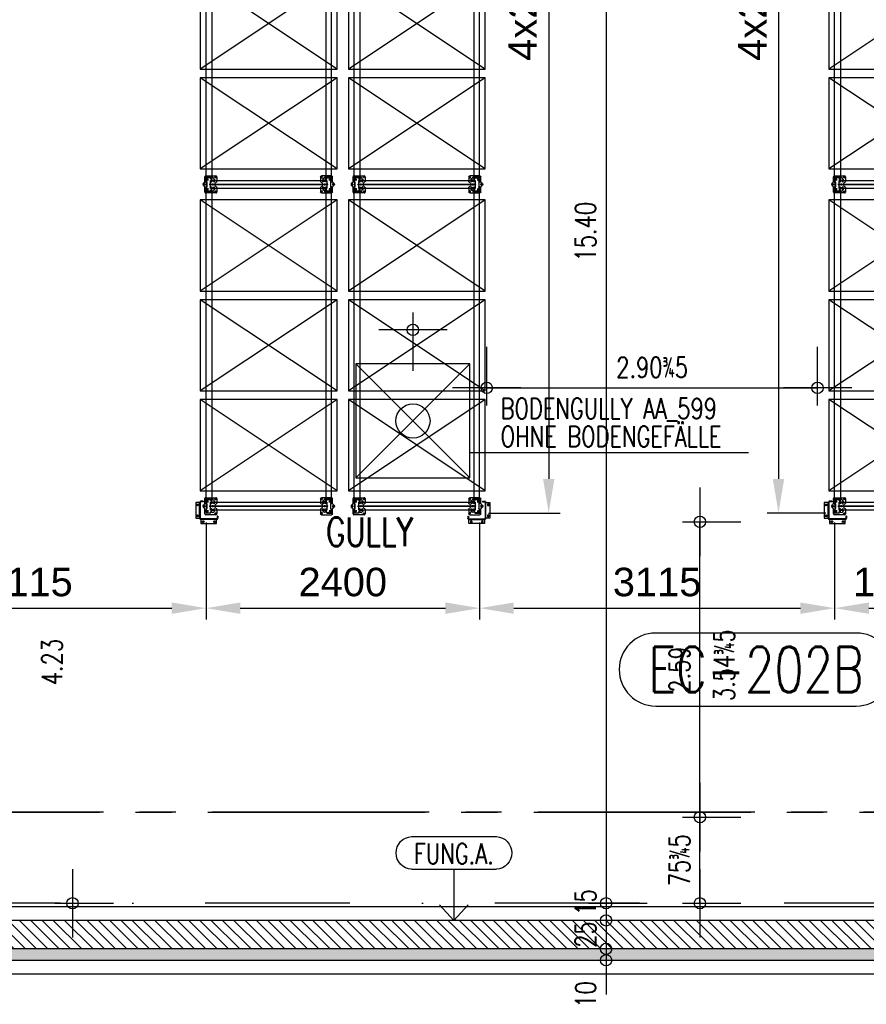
# Model space of a CAD drawing. Extents: x 34560 to 100229, y -303284 to -152113.
# Tile 50 of 74: x 53745 to 61172, y -173372 to -164738. Entities that reach past the tile are written whole.
import ezdxf
from ezdxf.enums import TextEntityAlignment as Align

# ---------------------------------------------------------------- set-up
doc = ezdxf.new("R2010")
doc.units = 0
doc.header["$LTSCALE"] = 100
doc.header["$PDMODE"] = 1
for name, pattern in [('A__G__-_-_RA_-A-$0$STRICHPUNKT', [25.4, 12.7, -6.35, 0, -6.35]), ('A_CGEG-_-____-A-$0$MITTE2', [28.575, 19.05, -3.175, 3.175, -3.175]), ('MITTELLINIE', [2, 1.25, -0.25, 0.25, -0.25]), ('VERDECKT2', [0.1875, 0.125, -0.0625])]:
    doc.linetypes.add(name, pattern=pattern)
doc.layers.get('0').update_dxf_attribs({"linetype": 'CONTINUOUS'})
doc.layers.get('Defpoints').update_dxf_attribs({"linetype": 'CONTINUOUS'})
for name, color, linetype in [('A__G__-_-_RA_-A-$0$A1-ACHS-RAS---', 7, 'A__G__-_-_RA_-A-$0$STRICHPUNKT'), ('A_CGEG-_-____-A-$0$A2-ANSI-EF----', 1, 'CONTINUOUS'), ('A_CGEG-_-____-A-$0$A2-TUER-NUM200', 8, 'CONTINUOUS'), ('A_CGEG-_-____-A-$0$A2-WAND-MWK---', 60, 'CONTINUOUS'), ('A_CGEG-_-____-A-$0$A2-WAND-PAN---', 7, 'CONTINUOUS'), ('A_CGEG-_-____-A-$0$A3-BEMA-SS-100', 8, 'CONTINUOUS'), ('A_CGEG-_-____-A-$0$A3-PLAN-SYM100', 2, 'CONTINUOUS'), ('A_CGEG-_-____-A-$0$A3-SCHN-LIN100', 50, 'A_CGEG-_-____-A-$0$MITTE2'), ('A_CGEG-_-____-A-$0$A3-SCHN-LIN200', 50, 'A_CGEG-_-____-A-$0$MITTE2'), ('A_CGEG-_-____-A-$0$A3-TEXT-A--100', 210, 'CONTINUOUS'), ('A_CGEG-_-____-A-$0$A4-GEFA-------', 1, 'CONTINUOUS'), ('A_CGEG-_-____-A-$0$A5-SCHR-MWK---', 81, 'CONTINUOUS'), ('A_CGEG-_-____-A-$0$A5-SCHR-PAN---', 5, 'CONTINUOUS'), ('ATPI1189A_CGEG-_-_MA_-A-$0$A3-BEMA-SS-100', 8, 'CONTINUOUS'), ('BITO_BUILDING', 8, 'CONTINUOUS'), ('BITO_DIMENSION', 7, 'CONTINUOUS'), ('BITO_FUßPLATTE', 2, 'CONTINUOUS'), ('BITO_PACKAGING', 4, 'CONTINUOUS'), ('BITO_RACKING_STA', 1, 'CONTINUOUS'), ('BITO_TRAVERSEN', 3, 'CONTINUOUS'), ('BITO_ZUBEHÖR', 5, 'CONTINUOUS')]:
    doc.layers.add(name, color=color, linetype=linetype)
doc.styles.add('A_CGEG-_-____-A-$0$NORMAL', font='romans.shx', dxfattribs={"width": 0.75})
doc.styles.add('ATPI1189A_CGEG-_-_MA_-A-$0$NORMAL', font='romans.shx', dxfattribs={"width": 0.75})
doc.styles.get("Standard").update_dxf_attribs({"font": 'ARIAL.TTF'})
doc.dimstyles.new('BITO_100', dxfattribs={"dimscale": 100, "dimtxt": 2.5, "dimasz": 3, "dimexe": 1, "dimexo": 1, "dimgap": 1, "dimtad": 1, "dimdsep": 46, "dimtxsty": 'Standard', "dimcen": 0.09, "dimclrd": 256, "dimclre": 256, "dimclrt": 256, "dimazin": 0, "dimtfac": 0.8, "dimtix": 1, "dimtofl": 0, "dimtmove": 0, "dimatfit": 3, "dimfxl": 0, "dimtolj": 1, "dimtzin": 0, "dimlwd": -1, "dimarcsym": 0})

# ---------------------------------------------------------------- blocks, each defined once
blk = doc.blocks.new('A_CGEG-_-____-A-$0$ARCH-BEMTICK')
blk.add_line((0.3, 0), (-0.3, 0))
blk.add_circle((0, 0), 0.05)
blk = doc.blocks.new('A_CGEG-_-____-A-$0$WSTMP_U')
at = {"layer": 'A_CGEG-_-____-A-$0$A3-PLAN-SYM100', "color": 1}
for p, q in [((0.001, 0), (-0.0622, -0.0679)), ((0.001, 0), (0.0641, -0.0679)), ((0.001, -0.2244), (0.001, 0)), ((-0.185, -0.2244), (0.187, -0.2244)), ((-0.185, -0.3675), (0.187, -0.3675))]:
    blk.add_line(p, q, dxfattribs=at)
for centre, start, end in [((-0.181, -0.2959), 93.1984, 266.8016), ((0.183, -0.2959), 273.1984, 86.8016)]:
    blk.add_arc(centre, 0.0717, start, end, dxfattribs=at)
at = {"layer": 'A_CGEG-_-____-A-$0$A3-PLAN-SYM100', "color": 1, "style": 'A_CGEG-_-____-A-$0$NORMAL', "width": 0.75}
blk.add_attdef('W', text='', height=0.09, dxfattribs=at).set_placement((0.0013, -0.2974), align=Align.MIDDLE)
blk = doc.blocks.new('A_CGEG-_-____-A-$0$gully')
at = {"layer": 'A_CGEG-_-____-A-$0$A4-GEFA-------', "ltscale": 0.5}
for p, q in [((-50, 50), (50, -50)), ((-50, -50), (50, 50))]:
    blk.add_line(p, q, dxfattribs=at)
blk.add_lwpolyline([(-50, -50), (50, -50), (50, 50), (-50, 50)], close=True, dxfattribs=at)
at = {"layer": 'A_CGEG-_-____-A-$0$A4-GEFA-------', "linetype": 'Continuous'}
blk.add_circle((0, 0), 15, dxfattribs=at)
blk = doc.blocks.new('A_CGEG-_-____-A-$0$B_T32200')
at = {"layer": 'A_CGEG-_-____-A-$0$A2-TUER-NUM200'}
blk.add_lwpolyline([(32, 308, 1), (-32, 308), (-32, 132, 1), (32, 132)], format="xyb", close=True, dxfattribs=at)
at = {"layer": 'A_CGEG-_-____-A-$0$A2-TUER-NUM200', "style": 'A_CGEG-_-____-A-$0$NORMAL', "width": 0.75}
blk.add_attdef('POSNUM', text='', height=40, rotation=270, dxfattribs=at).set_placement((0, 220), align=Align.MIDDLE_CENTER)
blk = doc.blocks.new('ATPI1189A_CGEG-_-_MA_-A-$0$ARCH-BEMTICK')
blk.add_line((0.3, 0), (-0.3, 0))
blk.add_circle((0, 0), 0.05)
blk = doc.blocks.new('EG-C-202ff GR kurz oReg')
at = {"layer": 'A_CGEG-_-____-A-$0$A5-SCHR-MWK---'}
h = blk.add_hatch(dxfattribs=at)
h.set_pattern_fill('ANSI31', color=256, scale=22.047244, angle=90, style=0)
h.set_pattern_definition([(135, (136000, -77000), (-49.497475, -49.497475), [])])
h.paths.add_polyline_path([(23600, 1950), (13200, 1950), (13200, 1700), (23600, 1700)])
at = {"layer": 'A_CGEG-_-____-A-$0$A5-SCHR-PAN---'}
h = blk.add_hatch(dxfattribs=at)
h.set_pattern_fill('HONEY', color=256, scale=15.7, angle=45, style=0)
h.set_pattern_definition([(45, (136000, -77350), (22.34603, 83.396486), [49.8475, -99.695]), (165, (136000, -77350), (-83.39649, -22.346013), [49.8475, -99.695]), (105, (136000, -77350), (-61.05046, 61.050473), [-99.695, 49.8475])])
h.paths.add_polyline_path([(24000, 1700), (12800, 1700), (12800, 1600), (24000, 1600)])
at = {"layer": 'A__G__-_-_RA_-A-$0$A1-ACHS-RAS---'}
blk.add_line((58129.4, 2100), (-3760.5, 2100), dxfattribs=at)
at = {"layer": 'A_CGEG-_-____-A-$0$A2-ANSI-EF----'}
for p, q in [((23230, 2070), (13320, 2070)), ((-860, 1480), (24280, 1480))]:
    blk.add_line(p, q, dxfattribs=at)
at = {"layer": 'A_CGEG-_-____-A-$0$A2-WAND-MWK---'}
for p, q in [((23600, 1950), (13200, 1950)), ((23600, 1700), (13200, 1700))]:
    blk.add_line(p, q, dxfattribs=at)
at = {"layer": 'A_CGEG-_-____-A-$0$A2-WAND-PAN---'}
for p, q in [((24400, 1700), (-1135, 1700)), ((-1135, 1600), (24400, 1600))]:
    blk.add_line(p, q, dxfattribs=at)
at = {"layer": 'A_CGEG-_-____-A-$0$A3-BEMA-SS-100'}
for p, q in [((19734.6, 18000), (19734.6, 1600)), ((18040, 7282.3), (18040, 6768.1)), ((20404, 5445), (20918.3, 5445)), ((20558.3, 2100), (20558.3, 5445)), ((20404, 2855), (20918.3, 2855)), ((14899.4, 2100), (15413.7, 2100)), ((19580.4, 2100), (20094.6, 2100)), ((20404, 2100), (20918.3, 2100))]:
    blk.add_line(p, q, dxfattribs=at)
at = {"layer": 'A_CGEG-_-____-A-$0$A3-SCHN-LIN100'}
blk.add_line((43900, 2900), (-3760.5, 2900), dxfattribs=at)
at = {"layer": 'A_CGEG-_-____-A-$0$A3-SCHN-LIN200'}
blk.add_line((-3760.5, 2900), (43900, 2900), dxfattribs=at)
at = {"layer": 'A_CGEG-_-____-A-$0$A3-TEXT-A--100'}
blk.add_line((20982.9, 6050.7), (18540, 6050.7), dxfattribs=at)
at = {"layer": 'ATPI1189A_CGEG-_-_MA_-A-$0$A3-BEMA-SS-100'}
for p, q in [((18687.5, 6465.3), (18687.5, 6979.6)), ((21590, 6465.3), (21590, 6979.6)), ((18687.5, 6619.6), (21590, 6619.6))]:
    blk.add_line(p, q, dxfattribs=at)
at = {"xscale": 10, "yscale": 10, "zscale": 10, "rotation": 90}
blk.add_blockref('A_CGEG-_-____-A-$0$B_T32200', (23250, 4150), dxfattribs=at).add_auto_attribs({'POSNUM': 'EC-202B'})
at = {"layer": 'A_CGEG-_-____-A-$0$A3-BEMA-SS-100', "xscale": 1000, "yscale": 1000, "zscale": 10}
blk.add_blockref('A_CGEG-_-____-A-$0$ARCH-BEMTICK', (18040, 7128.1), dxfattribs=at)
at = {"layer": 'A_CGEG-_-____-A-$0$A3-BEMA-SS-100', "xscale": 1000, "yscale": 1000, "zscale": 10, "rotation": 90}
for p in [(20558.3, 5445), (20558.3, 2855), (15053.7, 2100), (19734.6, 2100), (20558.3, 2100), (19734.6, 1950), (19734.6, 1700), (19734.6, 1600)]:
    blk.add_blockref('A_CGEG-_-____-A-$0$ARCH-BEMTICK', p, dxfattribs=at)
at = {"layer": 'A_CGEG-_-____-A-$0$A3-PLAN-SYM100'}
ref = blk.add_blockref('A_CGEG-_-____-A-$0$WSTMP_U', (18398.1, 1950), dxfattribs=dict(at, xscale=-2000, yscale=2000, zscale=2000, rotation=180))
ref.add_attrib('W', 'FUNG.A.', dxfattribs={"color": 1, "height": 180, "style": 'A_CGEG-_-____-A-$0$NORMAL', "width": 0.75}).set_placement((18398.8, 2534.7), align=Align.MIDDLE)
at = {"layer": 'A_CGEG-_-____-A-$0$A4-GEFA-------', "xscale": 10, "yscale": 10, "zscale": 10}
blk.add_blockref('A_CGEG-_-____-A-$0$gully', (18040, 6330), dxfattribs=at)
at = {"layer": 'ATPI1189A_CGEG-_-_MA_-A-$0$A3-BEMA-SS-100', "xscale": 1000, "yscale": 1000, "zscale": 10}
for p in [(18687.5, 6619.6), (21590, 6619.6)]:
    blk.add_blockref('ATPI1189A_CGEG-_-_MA_-A-$0$ARCH-BEMTICK', p, dxfattribs=at)
at = {"layer": 'A_CGEG-_-____-A-$0$A3-BEMA-SS-100', "color": 10, "style": 'A_CGEG-_-____-A-$0$NORMAL', "width": 0.75}
for s, p in [('15.40', (19554.6, 7989.4)), ('3.54¾5', (20770.1, 4187.4)), ('4.23', (14873.7, 4215)), ('2.59', (20378.3, 4150)), ('75%%1905', (20378.3, 2477.5)), ('15', (19554.6, 2107.9)), ('25', (19554.6, 1825)), ('10', (19556.1, 1300))]:
    blk.add_text(s, height=180, rotation=90, dxfattribs=at).set_placement(p, align=Align.MIDDLE_CENTER)
at = {"layer": 'A_CGEG-_-____-A-$0$A3-TEXT-A--100', "style": 'A_CGEG-_-____-A-$0$NORMAL', "width": 0.75}
for s, p in [('BODENGULLY AA_599', (18809.5, 6348.9)), ('OHNE BODENGEFÄLLE', (18809.5, 6103.3))]:
    blk.add_text(s, height=180, dxfattribs=at).set_placement(p)
at = {"layer": 'A_CGEG-_-____-A-$0$A4-GEFA-------', "insert": (17278.9, 5482.7), "char_height": 250, "width": 567.88, "attachment_point": 1, "style": 'A_CGEG-_-____-A-$0$NORMAL'}
blk.add_mtext('GULLY', dxfattribs=at)
at = {"layer": 'ATPI1189A_CGEG-_-_MA_-A-$0$A3-BEMA-SS-100', "color": 10, "style": 'ATPI1189A_CGEG-_-_MA_-A-$0$NORMAL', "width": 0.75}
blk.add_text('2.90%%1905', height=180, dxfattribs=at).set_placement((20138.7, 6799.6), align=Align.MIDDLE_CENTER)
blk = doc.blocks.new('Stütze P4 ds')
at = {"color": 0}
for p, q in [((-60, -0.5), (-60, 33)), ((-58, 33), (-58, -0.5)), ((-57, 37.3), (-39.1, 43.8)), ((-38.5, 41.9), (-56.4, 35.4)), ((-47.5, 70.5), (-40, 70.5)), ((-47.5, 68.5), (-47.5, 70.5)), ((-40, 68.5), (-47.5, 68.5)), ((-37.5, 46.1), (-37.5, 66)), ((-35.5, 66), (-35.5, 46.1)), ((-21, 2), (21, 2)), ((21, 0), (-21, 0)), ((35.5, 46.1), (35.5, 66)), ((37.5, 66), (37.5, 46.1)), ((56.4, 35.4), (38.5, 41.9)), ((39.1, 43.8), (57, 37.3)), ((40, 70.5), (47.5, 70.5)), ((47.5, 68.5), (40, 68.5)), ((47.5, 70.5), (47.5, 68.5)), ((58, -0.5), (58, 33)), ((60, 33), (60, -0.5)), ((-57.5, -5), (-62.5, -5)), ((-60, -2.5), (-60, -7.5)), ((-55.5, -3), (-27.9, -3)), ((-27.9, -5), (-55.5, -5)), ((-25.7, -1.8), (-24.9, -0.2)), ((-23.1, -1.2), (-24, -2.8)), ((24, -2.8), (23.1, -1.2)), ((24.9, -0.2), (25.7, -1.8)), ((27.9, -3), (55.5, -3)), ((55.5, -5), (27.9, -5)), ((57.5, -5), (62.5, -5)), ((60, -2.5), (60, -7.5))]:
    blk.add_line(p, q, dxfattribs=at)
at = {"color": 5, "linetype": 'Continuous'}
for p, q in [((-40, 55), (-33, 55)), ((33, 55), (40, 55))]:
    blk.add_line(p, q, dxfattribs=at)
at = {"color": 6}
for p, q in [((-37.5, 60.1), (-35.5, 60.1)), ((-37.5, 49.8), (-35.5, 49.8)), ((35.5, 60.1), (37.5, 60.1)), ((35.5, 49.8), (37.5, 49.8)), ((-46.5, -5), (-46.5, -3)), ((-33, -3), (-33, -5)), ((-32.5, -3), (-32.5, -5)), ((32.5, -5), (32.5, -3)), ((33, -5), (33, -3)), ((46.5, -3), (46.5, -5))]:
    blk.add_line(p, q, dxfattribs=at)
at = {"color": 0}
for centre, radius, start, end in [((-55.5, 33), 4.5, 110, 180), ((-55.5, 33), 2.5, 110, 180), ((-40, 66), 4.5, 0, 90), ((-40, 66), 2.5, 0, 90), ((-40, 46.1), 2.5, 290, 0), ((-40, 46.1), 4.5, 290, 0), ((-21, -2.5), 4.5, 90, 150), ((-21, -2.5), 2.5, 90, 150), ((21, -2.5), 4.5, 30, 90), ((21, -2.5), 2.5, 30, 90), ((40, 66), 4.5, 90, 180), ((40, 46.1), 4.5, 180, 250), ((40, 66), 2.5, 90, 180), ((40, 46.1), 2.5, 180, 250), ((55.5, 33), 2.5, 0, 70), ((55.5, 33), 4.5, 0, 70), ((-55.5, -0.5), 4.5, 180, 270), ((-55.5, -0.5), 2.5, 180, 270), ((-27.9, -0.5), 2.5, 270, 330), ((-27.9, -0.5), 4.5, 270, 330), ((27.9, -0.5), 4.5, 210, 270), ((27.9, -0.5), 2.5, 210, 270), ((55.5, -0.5), 4.5, 270, 0), ((55.5, -0.5), 2.5, 270, 0)]:
    blk.add_arc(centre, radius, start, end, dxfattribs=at)
blk = doc.blocks.new('Fußplatte M mL DS')
at = {"color": 0}
for p, q in [((-67, 90), (-26.2, 90)), ((26.2, 90), (67, 90)), ((-75, -7), (-75, 82)), ((-56.5, 54.8), (-56.5, 55.2)), ((-51.1, 3.9), (-51.1, 7.1)), ((-49.8, 7), (-49.8, 4)), ((-47.1, 11.1), (-34.9, 11.1)), ((-42.7, 11), (-46.9, 11)), ((-46.9, 0), (-42.7, 0)), ((-46, 66.1), (-35.3, 66.5)), ((-35.3, 43.5), (-46, 43.9)), ((-45.5, 7), (-45.5, 4)), ((-36.1, 11), (-42.7, 11)), ((-42.7, 0), (-36.1, 0)), ((-33.3, 11), (-36.1, 11)), ((-33.3, 0), (-36.1, 0)), ((-35.3, 66.5), (-35.3, 66.5)), ((-35.3, 66.5), (-28.8, 66.5)), ((-29.3, 66.4), (-35.3, 66.4)), ((-35.3, 66), (-35.3, 66.4)), ((-35.3, 55.1), (-35.3, 66)), ((-35.3, 54.9), (-35.3, 55.1)), ((-35.3, 44), (-35.3, 54.9)), ((-35.3, 43.6), (-35.3, 44)), ((-29.5, 43.6), (-35.3, 43.6)), ((-28.8, 43.5), (-35.3, 43.5)), ((-35.3, 43.5), (-35.3, 43.5)), ((-34.9, 11.1), (-34.9, 11)), ((-34.9, 11), (-33.3, 11)), ((-33.3, 11), (-33.3, 11)), ((-33.3, 11), (-33.3, 11)), ((-33.3, 0), (-33.3, 0)), ((-33.3, 0), (-33.3, 0)), ((-31, 43.5), (-27.6, 43.5)), ((-29.3, 66), (-29.3, 66.4)), ((-29.3, 66), (-29.3, 55.1)), ((-29.3, 54.9), (-29.3, 55.1)), ((-29.3, 54.9), (-29.3, 44)), ((-29.3, 43.6), (-29.3, 44)), ((-3.5, 49.5), (-3.5, 58.5)), ((-2.6, 58.7), (0, 54.9)), ((-2.5, 56.9), (-2.5, 49.5)), ((-0.5, 53.8), (-2.5, 56.9)), ((0, 54.9), (2.6, 58.8)), ((2.5, 56.9), (0.5, 53.8)), ((2.5, 49.5), (2.5, 56.9)), ((3.5, 58.5), (3.5, 49.5)), ((31, 66.5), (27.6, 66.5)), ((27.6, 43.5), (31, 43.5)), ((28.8, 66.5), (35.3, 66.5)), ((35.3, 43.5), (28.8, 43.5)), ((29.3, 66), (29.3, 66.4)), ((29.3, 55.1), (29.3, 66)), ((29.3, 54.9), (29.3, 55.1)), ((29.3, 44), (29.3, 54.9)), ((29.3, 43.6), (29.3, 44)), ((29.5, 66.4), (35.3, 66.4)), ((35.3, 43.6), (29.5, 43.6)), ((33.3, 11), (33.3, 11)), ((33.3, 11), (33.3, 11)), ((33.3, 11), (34.9, 11)), ((33.3, 11), (36.1, 11)), ((33.3, 0), (33.3, 0)), ((33.3, 0), (33.3, 0)), ((33.3, 0), (36.1, 0)), ((34.9, 11), (34.9, 11.1)), ((34.9, 11.1), (47.1, 11.1)), ((35.3, 66.5), (35.3, 66.5)), ((35.3, 66.5), (46, 66.1)), ((35.3, 66), (35.3, 66.4)), ((35.3, 66), (35.3, 55.1)), ((35.3, 54.9), (35.3, 55.1)), ((35.3, 54.9), (35.3, 44)), ((35.3, 43.6), (35.3, 44)), ((46, 43.9), (35.3, 43.5)), ((35.3, 43.5), (35.3, 43.5)), ((36.1, 11), (42.7, 11)), ((42.7, 0), (36.1, 0)), ((46.9, 11), (42.7, 11)), ((42.7, 0), (46.9, 0)), ((45.5, 7), (45.5, 4)), ((49.8, 7), (49.8, 4)), ((51.1, 7.1), (51.1, 3.9)), ((56.6, 55.2), (56.6, 54.8)), ((75, 82), (75, -7)), ((-26.2, -15), (-67, -15)), ((-34.9, -0.1), (-47.1, -0.1)), ((-33.3, 0), (-34.9, 0)), ((-34.9, 0), (-34.9, -0.1)), ((67, -15), (26.2, -15)), ((34.9, 0), (33.3, 0)), ((34.9, -0.1), (34.9, 0)), ((47.1, -0.1), (34.9, -0.1))]:
    blk.add_line(p, q, dxfattribs=at)
at = {"color": 0, "ltscale": 11.42808}
for p, q in [((-35.3, 60.5), (-29.3, 60.5)), ((-35.3, 49.5), (-29.3, 49.5)), ((35.3, 60.5), (29.3, 60.5)), ((35.3, 49.5), (29.3, 49.5))]:
    blk.add_line(p, q, dxfattribs=at)
at = {"color": 0, "flags": 128}
for points in [[(-35.3, 43.6), (-35.3, 43.6), (-35.2, 43.6), (-35.2, 43.6), (-35.1, 43.6), (-35.1, 43.6), (-35, 43.6), (-34.9, 43.6), (-34.8, 43.6), (-34.6, 43.6), (-34.5, 43.6), (-34.3, 43.6), (-34.1, 43.6), (-34, 43.6), (-33.7, 43.6), (-33.5, 43.6), (-33.3, 43.6), (-33.1, 43.6), (-32.8, 43.5), (-32.5, 43.5), (-32.3, 43.5), (-32, 43.5), (-31.7, 43.5), (-31.4, 43.5), (-31, 43.5)], [(-27.6, 66.5), (-27.7, 66.5), (-27.8, 66.5), (-27.9, 66.5), (-28.1, 66.5), (-28.2, 66.5), (-28.3, 66.5), (-28.4, 66.4), (-28.5, 66.4), (-28.6, 66.4), (-28.7, 66.4), (-28.7, 66.4), (-28.8, 66.4), (-28.9, 66.4), (-28.9, 66.4), (-29, 66.4), (-29.1, 66.4), (-29.1, 66.4), (-29.1, 66.4), (-29.2, 66.4), (-29.2, 66.4), (-29.2, 66.4), (-29.2, 66.4), (-29.3, 66.4), (-29.3, 66.4)], [(-27.6, 43.5), (-27.7, 43.5), (-27.8, 43.5), (-27.9, 43.5), (-28.1, 43.5), (-28.2, 43.5), (-28.3, 43.5), (-28.4, 43.6), (-28.5, 43.6), (-28.6, 43.6), (-28.7, 43.6), (-28.7, 43.6), (-28.8, 43.6), (-28.9, 43.6), (-28.9, 43.6), (-29, 43.6), (-29.1, 43.6), (-29.1, 43.6), (-29.1, 43.6), (-29.2, 43.6), (-29.2, 43.6), (-29.2, 43.6), (-29.2, 43.6), (-29.3, 43.6), (-29.3, 43.6)], [(-25.3, 63), (-25.4, 63), (-25.6, 63), (-25.7, 63.1), (-25.9, 63.1), (-26, 63.2), (-26.2, 63.3), (-26.3, 63.4), (-26.5, 63.5), (-26.6, 63.6), (-26.7, 63.7), (-26.8, 63.9), (-26.9, 64), (-27, 64.2), (-27.1, 64.4), (-27.2, 64.6), (-27.3, 64.7), (-27.3, 64.9), (-27.4, 65.1), (-27.5, 65.4), (-27.5, 65.6), (-27.5, 65.8), (-27.5, 66), (-27.6, 66.2), (-27.6, 66.5)], [(-27.6, 43.5), (-27.6, 43.8), (-27.6, 44), (-27.5, 44.2), (-27.5, 44.4), (-27.5, 44.6), (-27.4, 44.9), (-27.4, 45.1), (-27.3, 45.3), (-27.2, 45.5), (-27.1, 45.6), (-27, 45.8), (-26.9, 46), (-26.8, 46.1), (-26.7, 46.3), (-26.6, 46.4), (-26.5, 46.5), (-26.3, 46.6), (-26.2, 46.7), (-26, 46.8), (-25.9, 46.9), (-25.7, 46.9), (-25.6, 47), (-25.4, 47), (-25.3, 47)], [(-3.5, 58.5), (-3.5, 58.5), (-3.5, 58.6), (-3.5, 58.6), (-3.5, 58.7), (-3.5, 58.7), (-3.5, 58.7), (-3.5, 58.7), (-3.4, 58.8), (-3.4, 58.8), (-3.4, 58.8), (-3.4, 58.9), (-3.4, 58.9), (-3.4, 58.9), (-3.3, 58.9), (-3.3, 58.9), (-3.3, 58.9), (-3.2, 59), (-3.2, 59), (-3.2, 59), (-3.1, 59), (-3.1, 59), (-3.1, 59), (-3, 59), (-3, 59)], [(-3, 49), (-3, 49), (-3.1, 49), (-3.1, 49), (-3.1, 49), (-3.2, 49), (-3.2, 49), (-3.2, 49), (-3.3, 49.1), (-3.3, 49.1), (-3.3, 49.1), (-3.4, 49.1), (-3.4, 49.1), (-3.4, 49.1), (-3.4, 49.2), (-3.4, 49.2), (-3.4, 49.2), (-3.5, 49.3), (-3.5, 49.3), (-3.5, 49.3), (-3.5, 49.3), (-3.5, 49.4), (-3.5, 49.4), (-3.5, 49.5), (-3.5, 49.5)], [(-3, 59), (-3, 59), (-3, 59), (-2.9, 59), (-2.9, 59), (-2.9, 59), (-2.9, 59), (-2.8, 59), (-2.8, 59), (-2.8, 59), (-2.8, 59), (-2.8, 58.9), (-2.8, 58.9), (-2.7, 58.9), (-2.7, 58.9), (-2.7, 58.9), (-2.7, 58.9), (-2.7, 58.9), (-2.7, 58.9), (-2.6, 58.8), (-2.6, 58.8), (-2.6, 58.8), (-2.6, 58.8), (-2.6, 58.8), (-2.6, 58.7)], [(-2.5, 49.5), (-2.5, 49.5), (-2.5, 49.4), (-2.5, 49.4), (-2.5, 49.3), (-2.5, 49.3), (-2.5, 49.3), (-2.5, 49.3), (-2.6, 49.2), (-2.6, 49.2), (-2.6, 49.2), (-2.6, 49.1), (-2.6, 49.1), (-2.6, 49.1), (-2.7, 49.1), (-2.7, 49.1), (-2.7, 49.1), (-2.7, 49), (-2.8, 49), (-2.8, 49), (-2.8, 49), (-2.9, 49), (-2.9, 49), (-3, 49), (-3, 49)], [(0, 53.5), (0, 53.5), (0, 53.5), (-0.1, 53.5), (-0.1, 53.5), (-0.1, 53.5), (-0.1, 53.5), (-0.2, 53.5), (-0.2, 53.5), (-0.2, 53.5), (-0.2, 53.6), (-0.2, 53.6), (-0.3, 53.6), (-0.3, 53.6), (-0.3, 53.6), (-0.3, 53.6), (-0.3, 53.6), (-0.3, 53.7), (-0.4, 53.7), (-0.4, 53.7), (-0.4, 53.7), (-0.4, 53.7), (-0.4, 53.8), (-0.5, 53.8), (-0.5, 53.8)], [(0.5, 53.8), (0.4, 53.8), (0.4, 53.8), (0.4, 53.7), (0.4, 53.7), (0.4, 53.7), (0.4, 53.7), (0.3, 53.7), (0.3, 53.6), (0.3, 53.6), (0.3, 53.6), (0.3, 53.6), (0.2, 53.6), (0.2, 53.6), (0.2, 53.6), (0.2, 53.5), (0.2, 53.5), (0.1, 53.5), (0.1, 53.5), (0.1, 53.5), (0.1, 53.5), (0.1, 53.5), (0, 53.5), (0, 53.5), (0, 53.5)], [(3, 49), (3, 49), (2.9, 49), (2.9, 49), (2.8, 49), (2.8, 49), (2.8, 49), (2.7, 49), (2.7, 49.1), (2.7, 49.1), (2.7, 49.1), (2.6, 49.1), (2.6, 49.1), (2.6, 49.1), (2.6, 49.2), (2.6, 49.2), (2.6, 49.2), (2.5, 49.3), (2.5, 49.3), (2.5, 49.3), (2.5, 49.3), (2.5, 49.4), (2.5, 49.4), (2.5, 49.5), (2.5, 49.5)], [(2.6, 58.8), (2.6, 58.8), (2.6, 58.8), (2.6, 58.8), (2.6, 58.8), (2.6, 58.9), (2.7, 58.9), (2.7, 58.9), (2.7, 58.9), (2.7, 58.9), (2.7, 58.9), (2.7, 58.9), (2.8, 58.9), (2.8, 59), (2.8, 59), (2.8, 59), (2.8, 59), (2.8, 59), (2.9, 59), (2.9, 59), (2.9, 59), (2.9, 59), (3, 59), (3, 59), (3, 59)], [(3, 59), (3, 59), (3.1, 59), (3.1, 59), (3.1, 59), (3.2, 59), (3.2, 59), (3.2, 59), (3.3, 58.9), (3.3, 58.9), (3.3, 58.9), (3.4, 58.9), (3.4, 58.9), (3.4, 58.9), (3.4, 58.8), (3.4, 58.8), (3.4, 58.8), (3.5, 58.7), (3.5, 58.7), (3.5, 58.7), (3.5, 58.7), (3.5, 58.6), (3.5, 58.6), (3.5, 58.5), (3.5, 58.5)], [(3.5, 49.5), (3.5, 49.5), (3.5, 49.4), (3.5, 49.4), (3.5, 49.3), (3.5, 49.3), (3.5, 49.3), (3.5, 49.3), (3.4, 49.2), (3.4, 49.2), (3.4, 49.2), (3.4, 49.1), (3.4, 49.1), (3.4, 49.1), (3.3, 49.1), (3.3, 49.1), (3.3, 49.1), (3.2, 49), (3.2, 49), (3.2, 49), (3.1, 49), (3.1, 49), (3.1, 49), (3, 49), (3, 49)], [(27.6, 66.5), (27.6, 66.2), (27.5, 66), (27.5, 65.8), (27.5, 65.6), (27.5, 65.4), (27.4, 65.1), (27.3, 64.9), (27.3, 64.7), (27.2, 64.6), (27.1, 64.4), (27, 64.2), (26.9, 64), (26.8, 63.9), (26.7, 63.7), (26.6, 63.6), (26.5, 63.5), (26.3, 63.4), (26.2, 63.3), (26, 63.2), (25.9, 63.1), (25.7, 63.1), (25.6, 63), (25.4, 63), (25.3, 63)], [(25.3, 47), (25.4, 47), (25.6, 47), (25.7, 46.9), (25.9, 46.9), (26, 46.8), (26.2, 46.7), (26.3, 46.6), (26.5, 46.5), (26.6, 46.4), (26.7, 46.3), (26.8, 46.1), (26.9, 46), (27, 45.8), (27.1, 45.6), (27.2, 45.5), (27.3, 45.3), (27.4, 45.1), (27.4, 44.9), (27.5, 44.6), (27.5, 44.4), (27.5, 44.2), (27.6, 44), (27.6, 43.8), (27.6, 43.5)], [(27.6, 66.5), (27.7, 66.5), (27.8, 66.5), (27.9, 66.5), (28.1, 66.5), (28.2, 66.5), (28.3, 66.5), (28.4, 66.4), (28.5, 66.4), (28.6, 66.4), (28.7, 66.4), (28.7, 66.4), (28.8, 66.4), (28.9, 66.4), (28.9, 66.4), (29, 66.4), (29.1, 66.4), (29.1, 66.4), (29.1, 66.4), (29.2, 66.4), (29.2, 66.4), (29.2, 66.4), (29.2, 66.4), (29.3, 66.4), (29.3, 66.4)], [(27.6, 43.5), (27.7, 43.5), (27.8, 43.5), (27.9, 43.5), (28.1, 43.5), (28.2, 43.5), (28.3, 43.5), (28.4, 43.6), (28.5, 43.6), (28.6, 43.6), (28.7, 43.6), (28.7, 43.6), (28.8, 43.6), (28.9, 43.6), (28.9, 43.6), (29, 43.6), (29.1, 43.6), (29.1, 43.6), (29.1, 43.6), (29.2, 43.6), (29.2, 43.6), (29.2, 43.6), (29.2, 43.6), (29.3, 43.6), (29.3, 43.6)], [(35.3, 66.4), (35.3, 66.4), (35.2, 66.4), (35.2, 66.4), (35.1, 66.4), (35.1, 66.4), (35, 66.4), (34.9, 66.4), (34.8, 66.4), (34.6, 66.4), (34.5, 66.4), (34.3, 66.4), (34.1, 66.4), (33.9, 66.4), (33.7, 66.4), (33.5, 66.4), (33.3, 66.4), (33, 66.4), (32.8, 66.5), (32.5, 66.5), (32.2, 66.5), (32, 66.5), (31.7, 66.5), (31.3, 66.5), (31, 66.5)], [(35.3, 43.6), (35.3, 43.6), (35.2, 43.6), (35.2, 43.6), (35.1, 43.6), (35.1, 43.6), (35, 43.6), (34.9, 43.6), (34.8, 43.6), (34.6, 43.6), (34.5, 43.6), (34.3, 43.6), (34.1, 43.6), (34, 43.6), (33.7, 43.6), (33.5, 43.6), (33.3, 43.6), (33.1, 43.6), (32.8, 43.5), (32.5, 43.5), (32.3, 43.5), (32, 43.5), (31.7, 43.5), (31.4, 43.5), (31, 43.5)]]:
    blk.add_lwpolyline(points, dxfattribs=at)
at = {"color": 0}
for centre, radius in [((-62.5, 79.2), 5.75), ((0, 34), 6.5), ((62.5, 79.2), 5.75), ((0, -20), 5.75)]:
    blk.add_circle(centre, radius, dxfattribs=at)
for centre, radius, start, end in [((-67, 82), 8, 90, 180), ((-26.2, 84), 6, 20.92483, 90), ((26.2, 84), 6, 90, 159.07517), ((67, 82), 8, 0, 90), ((-45.6, 55.2), 10.9, 92, 180), ((-45.6, 54.8), 10.9, 180, 268), ((-47.1, 7.1), 4, 90, 180), ((-47.1, 3.9), 4, 180, 270), ((-25.2, 66.5), 3.5, 269.8363, 180), ((-25.3, 43.5), 3.5, 180.1637, 90), ((0, 94), 22, 200.92483, 339.07517), ((25.2, 66.5), 3.5, 0, 270.1637), ((25.3, 43.5), 3.5, 90, 359.8363), ((45.6, 55.2), 10.9, 0, 88), ((45.6, 54.8), 10.9, 272, 0), ((47.1, 7.1), 4, 0, 90), ((47.1, 3.9), 4, 270, 0), ((-67, -7), 8, 180, 270), ((-26.2, -29), 14, 20.92483, 90), ((0, -19), 14, 200.92483, 339.07517), ((26.2, -29), 14, 90, 159.07517), ((67, -7), 8, 270, 0)]:
    blk.add_arc(centre, radius, start, end, dxfattribs=at)
for centre, major_axis, start_param, end_param in [((-46.9, 7), (0, 4), 0, 1.570796), ((-46.9, 4), (0, -4), 4.712389, 6.283185), ((-42.7, 7), (0, 4), 0, 1.570796), ((-42.7, 4), (0, -4), 4.712389, 6.283185), ((42.7, 7), (0, 4), 4.712389, 6.283185), ((42.7, 4), (0, -4), 0, 1.570796), ((46.9, 7), (0, 4), 4.712389, 6.283185), ((46.9, 4), (0, -4), 0, 1.570796)]:
    blk.add_ellipse(centre, major_axis=major_axis, ratio=0.707107, start_param=start_param, end_param=end_param, dxfattribs=at)
blk = doc.blocks.new('*U432')
at = {"layer": 'BITO_ZUBEHÖR', "color": 0}
for p, q in [((-35.5, -40), (-0.5, -40)), ((-35.5, -1060), (-35.5, -40)), ((-0.5, -40), (-0.5, -1060)), ((0.5, -40), (35.5, -40)), ((0.5, -1060), (0.5, -40)), ((35.5, -40), (35.5, -1060)), ((-0.5, -1060), (-35.5, -1060)), ((35.5, -1060), (0.5, -1060))]:
    blk.add_line(p, q, dxfattribs=at)
at = {"color": 0, "xscale": -1, "rotation": 180}
blk.add_blockref('Stütze P4 ds', (0, -5), dxfattribs=at)
at = {"color": 0}
blk.add_blockref('Stütze P4 ds', (0, -1095), dxfattribs=at)
at = {"layer": 'BITO_FUßPLATTE', "xscale": -1, "rotation": 180}
blk.add_blockref('Fußplatte M mL DS', (0, -5), dxfattribs=at)
at = {"layer": 'BITO_FUßPLATTE'}
blk.add_blockref('Fußplatte M mL DS', (0, -1095), dxfattribs=at)
blk = doc.blocks.new('*U395')
at = {"layer": 'BITO_TRAVERSEN', "linetype": 'ByBlock'}
for p, q in [((-4, 0), (-40, 0)), ((-27.8, 7.5), (-26.8, 8.9)), ((-27.8, 0), (-27.8, 7.5)), ((-21.1, 9.9), (-22.4, 9.9)), ((-16.7, 8.9), (-15.7, 7.5)), ((-15.7, 0), (-15.7, 7.5)), ((0, 60), (0, 4)), ((0, 60), (4, 60)), ((4, 4), (4, 60)), ((2698, 4), (2698, 60)), ((2702, 60), (2698, 60)), ((2702, 60), (2702, 4)), ((2706, 0), (2742, 0)), ((2718.7, 8.9), (2717.7, 7.5)), ((2717.7, 0), (2717.7, 7.5)), ((2723.1, 9.9), (2724.4, 9.9)), ((2729.8, 7.5), (2728.8, 8.9)), ((2729.8, 0), (2729.8, 7.5)), ((-40, -4), (-40, 0)), ((-40, -4), (-4, -4)), ((2742, -4), (2706, -4)), ((2742, -4), (2742, 0))]:
    blk.add_line(p, q, dxfattribs=at)
at = {"layer": 'BITO_TRAVERSEN', "linetype": 'ByBlock', "ltscale": 9.825358}
for p, q in [((-21.8, 0), (-21.8, 8.8)), ((2723.8, 0), (2723.8, 8.8))]:
    blk.add_line(p, q, dxfattribs=at)
at = {"layer": 'BITO_TRAVERSEN', "ltscale": 7.618686}
for p, q in [((0, 43), (4, 43)), ((0, 33), (4, 33)), ((0, 29), (4, 29)), ((0, 23), (4, 23)), ((0, 13), (4, 13)), ((2702, 43), (2698, 43)), ((2702, 33), (2698, 33)), ((2702, 29), (2698, 29)), ((2702, 23), (2698, 23)), ((2702, 13), (2698, 13))]:
    blk.add_line(p, q, dxfattribs=at)
at = {"layer": 'BITO_TRAVERSEN'}
blk.add_lwpolyline([(4, 50), (2698, 50), (2698, 0), (4, 0)], close=True, dxfattribs=at)
at = {"layer": 'BITO_TRAVERSEN', "linetype": 'ByBlock'}
for centre, radius, start, end in [((-4, 4), 8, 270, 0), ((-4, 4), 4, 270, 0), ((2706, 4), 8, 180, 270), ((2706, 4), 4, 180, 270)]:
    blk.add_arc(centre, radius, start, end, dxfattribs=at)
for centre, major_axis, start_param, end_param in [((-22.4, 8.7), (-4.5, 0), 4.712389, 6.099926), ((-21.1, 8.7), (4.5, 0), 0.18326, 1.570796)]:
    blk.add_ellipse(centre, major_axis=major_axis, ratio=0.258819, start_param=start_param, end_param=end_param, dxfattribs=at)
at = {"layer": 'BITO_TRAVERSEN', "linetype": 'ByBlock', "extrusion": (0, 0, -1)}
for centre, major_axis, start_param, end_param in [((2723.1, 8.7), (4.5, 0), 3.324852, 4.712389), ((2724.4, 8.7), (-4.5, 0), 1.570796, 2.958333)]:
    blk.add_ellipse(centre, major_axis=major_axis, ratio=0.258819, start_param=start_param, end_param=end_param, dxfattribs=at)
blk = doc.blocks.new('*U396')
at = {"layer": 'BITO_TRAVERSEN', "linetype": 'ByBlock'}
for p, q in [((-40, 4), (-40, 0)), ((-40, 4), (-4, 4)), ((-4, 0), (-40, 0)), ((-27.8, 0), (-27.8, -7.5)), ((-15.7, 0), (-15.7, -7.5)), ((2742, 4), (2706, 4)), ((2706, 0), (2742, 0)), ((2717.7, 0), (2717.7, -7.5)), ((2729.8, 0), (2729.8, -7.5)), ((2742, 4), (2742, 0)), ((-27.8, -7.5), (-26.8, -8.9)), ((-21.1, -9.9), (-22.4, -9.9)), ((-16.7, -8.9), (-15.7, -7.5)), ((0, -60), (0, -4)), ((0, -60), (4, -60)), ((4, -4), (4, -60)), ((2698, -4), (2698, -60)), ((2702, -60), (2698, -60)), ((2702, -60), (2702, -4)), ((2718.7, -8.9), (2717.7, -7.5)), ((2723.1, -9.9), (2724.4, -9.9)), ((2729.8, -7.5), (2728.8, -8.9))]:
    blk.add_line(p, q, dxfattribs=at)
at = {"layer": 'BITO_TRAVERSEN', "linetype": 'ByBlock', "ltscale": 9.825358}
for p, q in [((-21.8, 0), (-21.8, -8.8)), ((2723.8, 0), (2723.8, -8.8))]:
    blk.add_line(p, q, dxfattribs=at)
at = {"layer": 'BITO_TRAVERSEN', "ltscale": 7.618686}
for p, q in [((0, -13), (4, -13)), ((0, -23), (4, -23)), ((0, -29), (4, -29)), ((0, -33), (4, -33)), ((0, -43), (4, -43)), ((2702, -13), (2698, -13)), ((2702, -23), (2698, -23)), ((2702, -29), (2698, -29)), ((2702, -33), (2698, -33)), ((2702, -43), (2698, -43))]:
    blk.add_line(p, q, dxfattribs=at)
at = {"layer": 'BITO_TRAVERSEN'}
blk.add_lwpolyline([(4, -50), (2698, -50), (2698, 0), (4, 0)], close=True, dxfattribs=at)
at = {"layer": 'BITO_TRAVERSEN', "linetype": 'ByBlock'}
for centre, radius, start, end in [((-4, -4), 8, 0, 90), ((-4, -4), 4, 0, 90), ((2706, -4), 8, 90, 180), ((2706, -4), 4, 90, 180)]:
    blk.add_arc(centre, radius, start, end, dxfattribs=at)
at = {"layer": 'BITO_TRAVERSEN', "linetype": 'ByBlock', "extrusion": (0, 0, -1)}
for centre, major_axis, start_param, end_param in [((-22.4, -8.7), (-4.5, 0), 4.712389, 6.099926), ((-21.1, -8.7), (4.5, 0), 0.18326, 1.570796)]:
    blk.add_ellipse(centre, major_axis=major_axis, ratio=0.258819, start_param=start_param, end_param=end_param, dxfattribs=at)
at = {"layer": 'BITO_TRAVERSEN', "linetype": 'ByBlock'}
for centre, major_axis, start_param, end_param in [((2723.1, -8.7), (-4.5, 0), 0.18326, 1.570796), ((2724.4, -8.7), (4.5, 0), 4.712389, 6.099926)]:
    blk.add_ellipse(centre, major_axis=major_axis, ratio=0.258819, start_param=start_param, end_param=end_param, dxfattribs=at)
blk = doc.blocks.new('*U98')
at = {"color": 0}
for p, q in [((1200, 0), (0, 800)), ((1200, 800), (0, 0))]:
    blk.add_line(p, q, dxfattribs=at)
blk.add_lwpolyline([(0, 0), (1200, 0), (1200, 800), (0, 800)], close=True, dxfattribs=at)
blk = doc.blocks.new('Anfahrschutz AS40.2')
at = {"color": 0}
blk.add_point((0, 0), dxfattribs=at)
at = {"layer": 'BITO_ZUBEHÖR', "color": 0}
for p, q in [((-90.8, 91.9), (-90.8, -44.1)), ((-55.8, 91.9), (-90.8, 91.9)), ((-55.8, -44.1), (-55.8, 92)), ((-50, 92.3), (-50, -44.5)), ((-25.8, 98.2), (-44.1, 98.2)), ((-25.8, 104), (-43.8, 104)), ((-25.8, 104), (-25.8, 98.2)), ((-90.8, -44.1), (-55.8, -44.1)), ((-44.5, -56), (-44.5, -91)), ((93.1, -56), (-44.5, -56)), ((92.7, -50), (-43.9, -50)), ((93.1, -91), (93.1, -56)), ((104.2, -26), (98.4, -26)), ((98.4, -26), (98.4, -44)), ((104.2, -26), (104.2, -44.5)), ((-44.5, -91), (93.1, -91))]:
    blk.add_line(p, q, dxfattribs=at)
at = {"layer": 'BITO_ZUBEHÖR', "color": 4, "linetype": 'VERDECKT2', "ltscale": 1.5}
for p, q in [((-55.8, 91.9), (-50, 91.9)), ((-43.8, 104), (-43.8, 98.2)), ((-44.5, -56), (-44.5, -50)), ((93, -56), (93, -50)), ((104.2, -44.5), (98.4, -44.5))]:
    blk.add_line(p, q, dxfattribs=at)
at = {"layer": 'BITO_ZUBEHÖR', "color": 5, "linetype": 'MITTELLINIE'}
for p, q in [((-66.3, 71.9), (-85.3, 71.9)), ((-75.8, 81.4), (-75.8, 62.4)), ((-66.3, -24.1), (-85.3, -24.1)), ((-75.8, -14.6), (-75.8, -33.6)), ((-15, -76), (-34, -76)), ((-24.5, -66.5), (-24.5, -85.5)), ((82.6, -76), (63.6, -76)), ((73.1, -66.5), (73.1, -85.5))]:
    blk.add_line(p, q, dxfattribs=at)
at = {"layer": 'BITO_ZUBEHÖR', "color": 4, "linetype": 'VERDECKT2', "ltscale": 1.2}
blk.add_line((-55.8, -44.5), (-50, -44.5), dxfattribs=at)
at = {"layer": 'BITO_ZUBEHÖR', "color": 0}
for centre in [(-75.8, 71.9), (-75.8, -24.1), (-24.5, -76), (73.1, -76)]:
    blk.add_circle(centre, 7.5, dxfattribs=at)
for centre, radius, start, end in [((-43.8, 92), 12, 89.99959, 179.99993), ((-44, 92.2), 6, 91.27673, 178.7223), ((-43.8, -44), 12, 180.34612, 266.24319), ((-44, -44), 5.98, 184.55925, 271.25714), ((92.4, -44), 5.98, 272.67303, 0.23719), ((92.9, -44.7), 11.3, 270.54141, 0.97293)]:
    blk.add_arc(centre, radius, start, end, dxfattribs=at)
blk = doc.blocks.new('Pos. 4.3 DS')
at = {"layer": 'BITO_PACKAGING'}
for p in [(-2450, -7515), (-1150, -7515), (-2450, -8390), (-1150, -8390), (-2450, -9462), (-1150, -9462), (-2450, -10337), (-1150, -10337), (-2450, -11212), (-1150, -11212)]:
    blk.add_blockref('*U98', p, dxfattribs=at)
at = {"layer": 'BITO_RACKING_STA', "color": 3, "rotation": 270}
for name, p in [('*U395', (-2400, -5764)), ('*U396', (-1300, -5764)), ('*U395', (-1100, -5764)), ('*U396', (0, -5764)), ('*U395', (-2400, -8586)), ('*U396', (-1300, -8586)), ('*U395', (-1100, -8586)), ('*U396', (0, -8586))]:
    blk.add_blockref(name, p, dxfattribs=at)
at = {"layer": 'BITO_RACKING_STA', "rotation": 270}
for p in [(-1300, -8526), (0, -8526), (-1300, -11348), (0, -11348)]:
    blk.add_blockref('*U432', p, dxfattribs=at)
at = {"layer": 'BITO_RACKING_STA', "color": 2}
blk.add_blockref('Anfahrschutz AS40.2', (-2400, -11408), dxfattribs=at)
at = {"layer": 'BITO_RACKING_STA', "color": 2, "xscale": -1}
blk.add_blockref('Anfahrschutz AS40.2', (0, -11408), dxfattribs=at)
blk = doc.blocks.new('Pos. 4.4 DS')
at = {"layer": 'BITO_PACKAGING'}
for p in [(-1150, -7515), (-1150, -8390), (-1150, -9462), (-1150, -10337), (-1150, -11212)]:
    blk.add_blockref('*U98', p, dxfattribs=at)
at = {"layer": 'BITO_RACKING_STA', "color": 3, "rotation": 270}
for p in [(-1100, -5764), (-1100, -8586)]:
    blk.add_blockref('*U395', p, dxfattribs=at)
at = {"layer": 'BITO_RACKING_STA', "rotation": 270}
for p in [(0, -8526), (0, -11348)]:
    blk.add_blockref('*U432', p, dxfattribs=at)
at = {"layer": 'BITO_RACKING_STA', "color": 2}
blk.add_blockref('Anfahrschutz AS40.2', (-1100, -11408), dxfattribs=at)
blk = doc.blocks.new('*D276')
at = {"layer": 'BITO_DIMENSION', "lineweight": -2}
for p, q in [((57858.1, -157656.3), (58485.8, -157656.3)), ((57858.1, -169064.3), (58485.8, -169064.3))]:
    blk.add_line(p, q, dxfattribs=at)
at = {"layer": 'BITO_DIMENSION'}
blk.add_line((58385.8, -157956.3), (58385.8, -168764.3), dxfattribs=at)
for points in [[(58335.8, -157956.3), (58435.8, -157956.3), (58385.8, -157656.3)], [(58335.8, -168764.3), (58435.8, -168764.3), (58385.8, -169064.3)]]:
    blk.add_solid(points, dxfattribs=at)
at = {"layer": 'Defpoints', "color": 0}
for p in [(57758.1, -157656.3), (57758.1, -169064.3), (58385.8, -169064.3)]:
    blk.add_point(p, dxfattribs=at)
at = {"layer": 'BITO_DIMENSION', "insert": (58158.2, -163360.3), "char_height": 250, "attachment_point": 5, "rotation": 90}
blk.add_mtext('\\A1;4x2702+5x120=11408', dxfattribs=at)
blk = doc.blocks.new('*D277')
at = {"layer": 'BITO_DIMENSION', "lineweight": -2}
for p, q in [((60815.6, -157656.3), (60301.7, -157656.3)), ((60815.6, -169064.3), (60301.7, -169064.3))]:
    blk.add_line(p, q, dxfattribs=at)
at = {"layer": 'BITO_DIMENSION'}
blk.add_line((60401.7, -157956.3), (60401.7, -168764.3), dxfattribs=at)
for points in [[(60351.7, -157956.3), (60451.7, -157956.3), (60401.7, -157656.3)], [(60351.7, -168764.3), (60451.7, -168764.3), (60401.7, -169064.3)]]:
    blk.add_solid(points, dxfattribs=at)
at = {"layer": 'Defpoints', "color": 0}
for p in [(60915.6, -157656.3), (60401.7, -169064.3), (60915.6, -169064.3)]:
    blk.add_point(p, dxfattribs=at)
at = {"layer": 'BITO_DIMENSION', "insert": (60174, -163360.3), "char_height": 250, "attachment_point": 5, "rotation": 90}
blk.add_mtext('\\A1;4x2702+5x120=11408', dxfattribs=at)
blk = doc.blocks.new('*D283')
at = {"layer": 'BITO_DIMENSION', "lineweight": -2}
for p, q in [((52264.3, -169146), (52264.3, -169998.3)), ((55379.3, -169146), (55379.3, -169998.3))]:
    blk.add_line(p, q, dxfattribs=at)
at = {"layer": 'BITO_DIMENSION'}
blk.add_line((52564.3, -169898.3), (55079.3, -169898.3), dxfattribs=at)
for points in [[(52564.3, -169848.3), (52564.3, -169948.3), (52264.3, -169898.3)], [(55079.3, -169848.3), (55079.3, -169948.3), (55379.3, -169898.3)]]:
    blk.add_solid(points, dxfattribs=at)
at = {"layer": 'Defpoints', "color": 0}
for p in [(52264.3, -169046), (55379.3, -169046), (55379.3, -169898.3)]:
    blk.add_point(p, dxfattribs=at)
at = {"layer": 'BITO_DIMENSION', "insert": (53821.8, -169670.6), "char_height": 250, "attachment_point": 5}
blk.add_mtext('\\A1;3115', dxfattribs=at)
blk = doc.blocks.new('*D284')
at = {"layer": 'BITO_DIMENSION', "lineweight": -2}
for p, q in [((55379.3, -169146), (55379.3, -169998.3)), ((57779.3, -169146), (57779.3, -169998.3))]:
    blk.add_line(p, q, dxfattribs=at)
at = {"layer": 'BITO_DIMENSION'}
blk.add_line((55679.3, -169898.3), (57479.3, -169898.3), dxfattribs=at)
for points in [[(55679.3, -169848.3), (55679.3, -169948.3), (55379.3, -169898.3)], [(57479.3, -169848.3), (57479.3, -169948.3), (57779.3, -169898.3)]]:
    blk.add_solid(points, dxfattribs=at)
at = {"layer": 'Defpoints', "color": 0}
for p in [(55379.3, -169046), (57779.3, -169046), (57779.3, -169898.3)]:
    blk.add_point(p, dxfattribs=at)
at = {"layer": 'BITO_DIMENSION', "insert": (56579.3, -169670.7), "char_height": 250, "attachment_point": 5}
blk.add_mtext('\\A1;2400', dxfattribs=at)
blk = doc.blocks.new('*D285')
at = {"layer": 'BITO_DIMENSION', "lineweight": -2}
for p, q in [((57779.3, -169146), (57779.3, -169998.3)), ((60894.3, -169146), (60894.3, -169998.3))]:
    blk.add_line(p, q, dxfattribs=at)
at = {"layer": 'BITO_DIMENSION'}
blk.add_line((58079.3, -169898.3), (60594.3, -169898.3), dxfattribs=at)
for points in [[(58079.3, -169848.3), (58079.3, -169948.3), (57779.3, -169898.3)], [(60594.3, -169848.3), (60594.3, -169948.3), (60894.3, -169898.3)]]:
    blk.add_solid(points, dxfattribs=at)
at = {"layer": 'Defpoints', "color": 0}
for p in [(57779.3, -169046), (60894.3, -169046), (60894.3, -169898.3)]:
    blk.add_point(p, dxfattribs=at)
at = {"layer": 'BITO_DIMENSION', "insert": (59336.8, -169670.6), "char_height": 250, "attachment_point": 5}
blk.add_mtext('\\A1;3115', dxfattribs=at)
blk = doc.blocks.new('*D286')
at = {"layer": 'BITO_DIMENSION', "lineweight": -2}
for p, q in [((60894.3, -169146), (60894.3, -169998.3)), ((61994.3, -169146), (61994.3, -169998.3))]:
    blk.add_line(p, q, dxfattribs=at)
at = {"layer": 'BITO_DIMENSION'}
blk.add_line((61194.3, -169898.3), (61694.3, -169898.3), dxfattribs=at)
for points in [[(61194.3, -169848.3), (61194.3, -169948.3), (60894.3, -169898.3)], [(61694.3, -169848.3), (61694.3, -169948.3), (61994.3, -169898.3)]]:
    blk.add_solid(points, dxfattribs=at)
at = {"layer": 'Defpoints', "color": 0}
for p in [(60894.3, -169046), (61994.3, -169046), (61994.3, -169898.3)]:
    blk.add_point(p, dxfattribs=at)
at = {"layer": 'BITO_DIMENSION', "insert": (61444.3, -169670.7), "char_height": 250, "attachment_point": 5}
blk.add_mtext('\\A1;1100', dxfattribs=at)

msp = doc.modelspace()

# ---------------------------------------------------------------- block references
at = {"layer": 'BITO_BUILDING', "color": 6}
msp.add_blockref('EG-C-202ff GR kurz oReg', (39154.335, -174586.328), dxfattribs=at)
at = {"layer": 'BITO_RACKING_STA'}
for name, p in [('Pos. 4.3 DS', (57779.335, -157656.328)), ('Pos. 4.4 DS', (61994.335, -157656.328))]:
    msp.add_blockref(name, p, dxfattribs=at)

# ---------------------------------------------------------------- dimensions: what is measured, and where the dimension line sits
at = {"layer": 'BITO_DIMENSION'}
for base, p1, p2, picture, middle in [((58385.824, -169064.328), (57758.06, -157656.328), (57758.06, -169064.328), '*D276', (58158.181, -163360.328)), ((60401.659, -169064.328), (60915.609, -157656.328), (60915.609, -169064.328), '*D277', (60174.016, -163360.328))]:
    dim = msp.add_linear_dim(base=base, p1=p1, p2=p2, angle=90, text='4x2702+5x120=<>', dimstyle='BITO_100', dxfattribs=at)
    dim.commit()
    dim.dimension.update_dxf_attribs({"geometry": picture, "text_midpoint": middle})
for base, p1, p2, picture, middle in [((55379.335, -169898.341), (52264.335, -169046.027), (55379.335, -169046.027), '*D283', (53821.835, -169670.613)), ((57779.335, -169898.341), (55379.335, -169046.027), (57779.335, -169046.027), '*D284', (56579.335, -169670.698)), ((60894.335, -169898.341), (57779.335, -169046.027), (60894.335, -169046.027), '*D285', (59336.835, -169670.613)), ((61994.335, -169898.341), (60894.335, -169046.027), (61994.335, -169046.027), '*D286', (61444.335, -169670.698))]:
    dim = msp.add_linear_dim(base=base, p1=p1, p2=p2, dimstyle='BITO_100', override={"dimtmove": 1}, dxfattribs=at)
    dim.commit()
    dim.dimension.update_dxf_attribs({"geometry": picture, "text_midpoint": middle})

doc.saveas('drawing.dxf')
